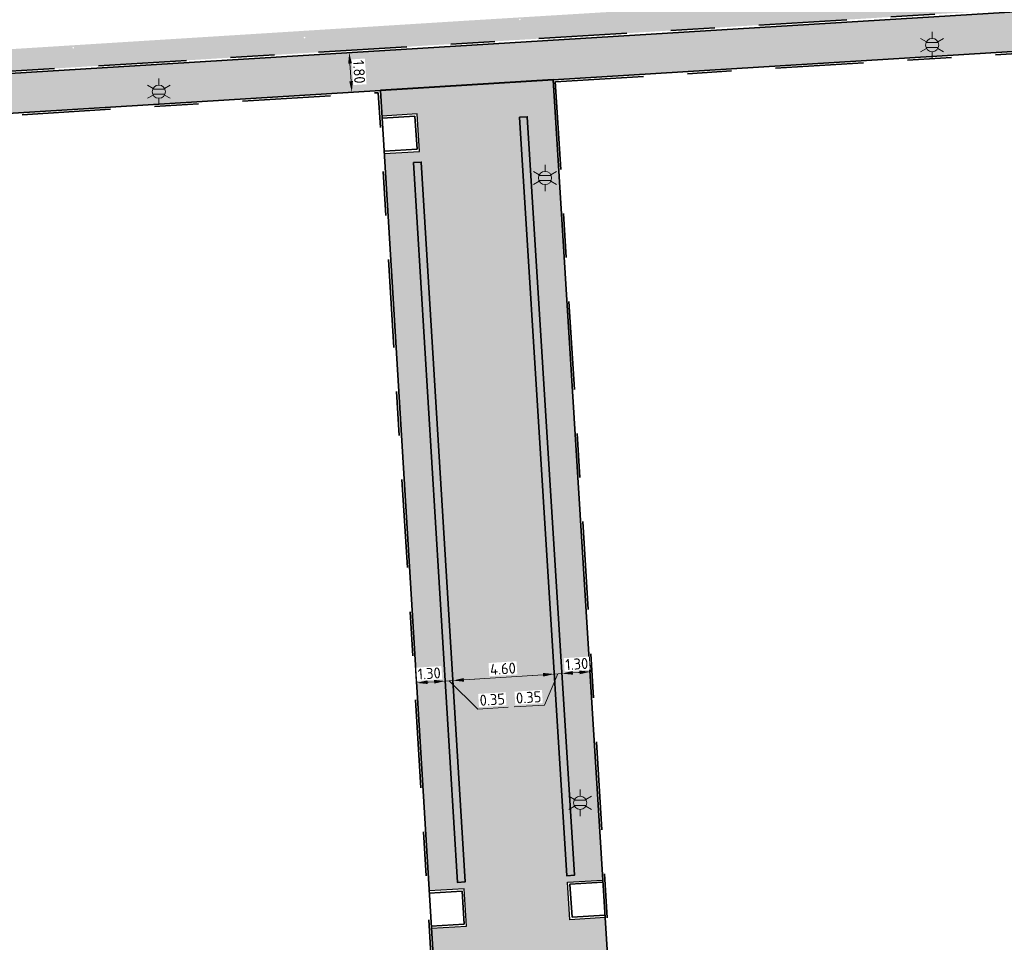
# Model space of a CAD drawing. Header units: metres. Extents: x 162305 to 163132, y 502542 to 502928.
# Tile 32 of 222: x 162486 to 162530, y 502667 to 502709. Entities that reach past the tile are written whole.
import ezdxf
from ezdxf.enums import TextEntityAlignment as Align

# ---------------------------------------------------------------- set-up
doc = ezdxf.new("R2010")
doc.units = ezdxf.units.M
doc.linetypes.add('VH-OPSLUITBAND-SO', pattern=[10, 4, -2, 2, -2])
for name, color, linetype, lineweight, true_color in [('B-WE-OV-LICHTMAST-S-200', 190, 'Continuous', 18, 0x7f00ff), ('N-BH-VH-VERHARDING_TEGEL-Grijs', 253, 'Continuous', 13, 0x828282), ('N-WE-VH-GOOT_STRAATBAKSTEEN-G', 5, 'Continuous', 35, 0x0000ff), ('N-WE-VH-KANTOPSLUITING_OPSLUITBAND_100X200-G', 150, 'VH-OPSLUITBAND-SO', 35, 0x007fff), ('N01-WE-VH-OPENVERHARDING_BETONSTRAATSTEEN-A', 32, 'Continuous', 18, 0xbd5e00)]:
    doc.layers.add(name, color=color, linetype=linetype, lineweight=lineweight, true_color=true_color)
for name, color, linetype, lineweight in [('N-BH-VH-MATERIAALGRENS-G', 7, 'Continuous', 40), ('N-WB-BANDEN-VOORKANTBAND', 2, 'Continuous', 30), ('N-WE-GR-GRAS-A-200', 62, 'Continuous', 18), ('N-WE-VH-KANTOPSLUITING_VOORKANTBAND-G', 50, 'Continuous', 35), ('N-WE-VH-OPENVERHARDING_STRAATBAKSTEEN-A', 92, 'Continuous', 18), ('N-WE-VH-OPENVERHARDING_TEGEL-A', 92, 'Continuous', 18), ('X-XX-AL-M', 7, 'Continuous', 18)]:
    doc.layers.add(name, color=color, linetype=linetype, lineweight=lineweight)
doc.layers.add('X-XX-AL-HULPLIJN 01-G', color=1, linetype='Continuous', lineweight=18, true_color=0xff0000, plot=False)
doc.styles.add('NLCS-ISO', font='NLCS-ISO.ttf')
doc.styles.add('NLCS-ISO-M200-T25', font='NLCS-ISO.ttf', dxfattribs={"height": 0.5})
doc.dimstyles.new('NLCS-M200-T25-PIJL_L2_H2', dxfattribs={"dimscale": 0.2, "dimtxt": 2.5, "dimasz": 2.5, "dimexe": 2, "dimexo": 2, "dimgap": 0.7, "dimtad": 1, "dimzin": 0, "dimdsep": 46, "dimtxsty": 'NLCS-ISO-M200-T25', "dimcen": 0, "dimdle": 2, "dimclrd": 256, "dimclre": 256, "dimclrt": 256, "dimazin": 0, "dimtfac": 1, "dimtdec": 3, "dimtofl": 0, "dimtmove": 0, "dimatfit": 3, "dimfxl": 2, "dimfxlon": 1, "dimtfillclr": 256, "dimtolj": 1, "dimtzin": 0, "dimlwd": -1, "dimlwe": -1, "dimarcsym": 0})

# ---------------------------------------------------------------- blocks, each defined once
blk = doc.blocks.new('*D196')
at = {"layer": 'X-XX-AL-M', "transparency": 16777216}
for p, q in [((162500.449, 502707.459), (162500.05, 502707.434)), ((162500.48, 502706.96), (162500.53, 502706.162)), ((162500.562, 502705.663), (162500.162, 502705.638))]:
    blk.add_line(p, q, dxfattribs=at)
for points in [[(162500.564, 502706.966), (162500.397, 502706.955), (162500.449, 502707.459)], [(162500.614, 502706.167), (162500.447, 502706.157), (162500.562, 502705.663)]]:
    blk.add_solid(points, dxfattribs=at)
at = {"layer": 'X-XX-AL-M', "transparency": 16777216, "insert": (162500.895, 502706.586), "char_height": 0.5, "attachment_point": 5, "rotation": 273.5814, "style": 'NLCS-ISO-M200-T25', "bg_fill": 3, "box_fill_scale": 1.1, "bg_fill_color": 256, "bg_fill_true_color": 13158600, "bg_fill_transparency": 0}
blk.add_mtext('\\A1;1.80', dxfattribs=at)
at = {"layer": 'Defpoints', "color": 0, "transparency": 16777216}
for p in [(162500.59, 502707.468), (162500.562, 502705.663), (162500.66, 502705.669)]:
    blk.add_point(p, dxfattribs=at)
blk = doc.blocks.new('*D146')
at = {"layer": 'Defpoints', "color": 0, "transparency": 16777216}
blk.add_point((162503.51, 502678.717), dxfattribs=at)
at = {"layer": 'X-XX-AL-M', "transparency": 16777216}
for p, q in [((162503.499, 502678.878), (162503.474, 502679.278)), ((162503.998, 502678.91), (162504.298, 502678.929)), ((162504.796, 502678.961), (162504.822, 502678.562))]:
    blk.add_line(p, q, dxfattribs=at)
for points in [[(162504.292, 502679.013), (162504.303, 502678.846), (162504.796, 502678.961)], [(162503.993, 502678.994), (162504.004, 502678.827), (162503.499, 502678.878)]]:
    blk.add_solid(points, dxfattribs=at)
at = {"layer": 'X-XX-AL-M', "transparency": 16777216, "insert": (162504.074, 502679.306), "char_height": 0.5, "attachment_point": 5, "rotation": 3.6537, "style": 'NLCS-ISO-M200-T25', "bg_fill": 3, "box_fill_scale": 1.1, "bg_fill_color": 256, "bg_fill_true_color": 13158600, "bg_fill_transparency": 0}
blk.add_mtext('\\A1;1.30', dxfattribs=at)
at = {"layer": 'Defpoints', "color": 0, "transparency": 16777216}
for p in [(162504.791, 502679.047), (162504.796, 502678.961)]:
    blk.add_point(p, dxfattribs=at)
blk = doc.blocks.new('*D147')
at = {"layer": 'Defpoints', "color": 0, "transparency": 16777216}
for p in [(162504.806, 502678.804), (162505.145, 502678.984), (162505.149, 502678.923)]:
    blk.add_point(p, dxfattribs=at)
at = {"layer": 'X-XX-AL-M', "transparency": 16777216}
for p, q in [((162504.796, 502678.961), (162504.77, 502679.36)), ((162505.145, 502678.984), (162505.12, 502679.383)), ((162505.644, 502679.015), (162506.143, 502679.047)), ((162504.297, 502678.929), (162503.798, 502678.898)), ((162504.796, 502678.961), (162505.145, 502678.984)), ((162504.971, 502678.972), (162506.271, 502677.686)), ((162506.271, 502677.686), (162507.648, 502677.774))]:
    blk.add_line(p, q, dxfattribs=at)
for points in [[(162504.292, 502679.013), (162504.302, 502678.846), (162504.796, 502678.961)], [(162505.639, 502679.099), (162505.65, 502678.932), (162505.145, 502678.984)]]:
    blk.add_solid(points, dxfattribs=at)
at = {"layer": 'X-XX-AL-M', "transparency": 16777216, "insert": (162506.935, 502678.119), "char_height": 0.5, "attachment_point": 5, "rotation": 3.6537, "style": 'NLCS-ISO-M200-T25', "bg_fill": 3, "box_fill_scale": 1.1, "bg_fill_color": 256, "bg_fill_true_color": 13158600, "bg_fill_transparency": 0}
blk.add_mtext('\\A1;0.35', dxfattribs=at)
blk = doc.blocks.new('*D148')
at = {"layer": 'Defpoints', "color": 0, "transparency": 16777216}
for p in [(162505.143, 502678.984), (162505.196, 502678.164), (162509.819, 502677.984)]:
    blk.add_point(p, dxfattribs=at)
at = {"layer": 'X-XX-AL-M', "transparency": 16777216}
for p, q in [((162509.762, 502678.879), (162509.711, 502679.677)), ((162505.169, 502678.585), (162505.118, 502679.384)), ((162509.238, 502679.246), (162505.642, 502679.016))]:
    blk.add_line(p, q, dxfattribs=at)
for points in [[(162505.637, 502679.099), (162505.647, 502678.933), (162505.143, 502678.984)], [(162509.232, 502679.329), (162509.243, 502679.163), (162509.737, 502679.278)]]:
    blk.add_solid(points, dxfattribs=at)
at = {"layer": 'X-XX-AL-M', "transparency": 16777216, "insert": (162507.415, 502679.52), "char_height": 0.5, "attachment_point": 5, "rotation": 3.6537, "style": 'NLCS-ISO-M200-T25', "bg_fill": 3, "box_fill_scale": 1.1, "bg_fill_color": 256, "bg_fill_true_color": 13158600, "bg_fill_transparency": 0}
blk.add_mtext('\\A1;4.60', dxfattribs=at)
blk = doc.blocks.new('*D149')
at = {"layer": 'Defpoints', "color": 0, "transparency": 16777216}
for p in [(162509.739, 502679.278), (162509.745, 502679.175), (162510.088, 502679.301)]:
    blk.add_point(p, dxfattribs=at)
at = {"layer": 'X-XX-AL-M', "transparency": 16777216}
for p, q in [((162509.739, 502679.278), (162509.713, 502679.677)), ((162509.24, 502679.246), (162508.741, 502679.214)), ((162509.913, 502679.289), (162509.296, 502677.875)), ((162510.088, 502679.3), (162509.739, 502679.278)), ((162510.088, 502679.3), (162510.113, 502678.901)), ((162510.587, 502679.332), (162511.086, 502679.364)), ((162509.296, 502677.875), (162507.919, 502677.787))]:
    blk.add_line(p, q, dxfattribs=at)
for points in [[(162509.234, 502679.329), (162509.245, 502679.163), (162509.739, 502679.278)], [(162510.582, 502679.415), (162510.592, 502679.249), (162510.088, 502679.3)]]:
    blk.add_solid(points, dxfattribs=at)
at = {"layer": 'X-XX-AL-M', "transparency": 16777216, "insert": (162508.582, 502678.22), "char_height": 0.5, "attachment_point": 5, "rotation": 3.6537, "style": 'NLCS-ISO-M200-T25', "bg_fill": 3, "box_fill_scale": 1.1, "bg_fill_color": 256, "bg_fill_true_color": 13158600, "bg_fill_transparency": 0}
blk.add_mtext('\\A1;0.35', dxfattribs=at)
blk = doc.blocks.new('*D150')
at = {"layer": 'X-XX-AL-M', "transparency": 16777216}
for p, q in [((162510.088, 502679.301), (162510.062, 502679.7)), ((162511.388, 502679.384), (162511.362, 502679.783)), ((162510.587, 502679.332), (162510.889, 502679.352))]:
    blk.add_line(p, q, dxfattribs=at)
for points in [[(162510.582, 502679.416), (162510.592, 502679.249), (162510.088, 502679.301)], [(162510.884, 502679.435), (162510.894, 502679.269), (162511.388, 502679.384)]]:
    blk.add_solid(points, dxfattribs=at)
at = {"layer": 'X-XX-AL-M', "transparency": 16777216, "insert": (162510.764, 502679.735), "char_height": 0.5, "attachment_point": 5, "rotation": 3.6537, "style": 'NLCS-ISO-M200-T25', "bg_fill": 3, "box_fill_scale": 1.1, "bg_fill_color": 256, "bg_fill_true_color": 13158600, "bg_fill_transparency": 0}
blk.add_mtext('\\A1;1.30', dxfattribs=at)
at = {"layer": 'Defpoints', "color": 0, "transparency": 16777216}
for p in [(162510.095, 502679.187), (162511.388, 502679.384), (162511.391, 502679.343)]:
    blk.add_point(p, dxfattribs=at)
blk = doc.blocks.new('B-SOV-LICHTMAST-SO')
for p, q in [((0, 1.5), (0, 3)), ((-1.3, 0.75), (-2.6, 1.5)), ((1.3, 0.75), (2.6, 1.5)), ((-1.3, -0.75), (-2.6, -1.5)), ((0, -1.5), (0, -3)), ((1.3, -0.75), (2.6, -1.5))]:
    blk.add_line(p, q)
at = {"flags": 128}
for points in [[(-1.38, 0.59), (1.38, 0.59)], [(-1.38, -0.59), (1.38, -0.59)]]:
    blk.add_lwpolyline(points, dxfattribs=at)
blk.add_circle((0, 0), 1.5)
at = {"style": 'NLCS-ISO'}
blk.add_attdef('TYPE', text='', height=1.8, dxfattribs=at).set_placement((0, 3), align=Align.BOTTOM_CENTER)

msp = doc.modelspace()

# ---------------------------------------------------------------- hatches: boundary and pattern name
at = {"layer": 'N-WE-GR-GRAS-A-200'}
h = msp.add_hatch(dxfattribs=at)
h.set_pattern_fill('AGR-GRAS_02-SO', color=256, scale=0.2, style=0, pattern_type=2)
h.set_pattern_definition([(0, (0, 0), (2, 2), [0.5, -1.5]), (0, (1.1, 1.2), (2, 2), [0.5, -1.5]), (90, (0.2, 0.7), (-2, 2), [0.5, -1.5]), (90, (1, 1.4), (-2, 2), [0.5, -1.5]), (45, (0.4, 1.4), (0, 2), [0.5, -2.328427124]), (135, (1.1, 0), (-2, 0), [0.5, -2.328427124]), (26.5650512, (0.5, 0.6), (2, 8e-10), [0.5, -3.972135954]), (26.5650512, (1.4, 1.6), (2, 8e-10), [0.5, -3.972135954]), (63.43494882, (1.4, 0), (1e-10, 2), [0.5, -3.972135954]), (63.43494882, (0.5, 0.9), (1e-10, 2), [0.5, -3.972135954]), (63.43494882, (1.2, 0.4), (1e-10, 2), [0.5, -3.972135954]), (116.5650512, (0, 1.1), (-8e-10, 2), [0.5, -3.972135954]), (153.43494882, (0.4, 0.3), (-2, 1e-10), [0.5, -3.972135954])])
h.paths.add_polyline_path([(162421.517, 502819.726), (162435.034, 502820.576), (162435.169, 502820.432), (162435.343, 502820.275), (162435.553, 502820.121), (162435.897, 502819.944), (162436.228, 502819.841), (162436.649, 502819.789), (162442.014, 502820.095), (162442.181, 502820.21), (162442.325, 502817.953), (162445.008, 502818.123), (162446.244, 502817.251), (162443.192, 502817.061), (162443.511, 502811.925), (162442.505, 502811.858), (162442.17, 502817.226), (162424.634, 502816.13), (162424.643, 502815.982), (162424.967, 502810.771), (162422.081, 502810.59)])
edge = h.paths.add_edge_path(flags=16)
edge.add_ellipse((162362.043, 502852.57), major_axis=(-0.0024, 0.0374), ratio=0.999228, start_angle=0, end_angle=360, ccw=False)
edge = h.paths.add_edge_path(flags=16)
edge.add_ellipse((162362.585, 502843.074), major_axis=(-0.0024, 0.0374), ratio=0.999228, start_angle=0, end_angle=360, ccw=False)
edge = h.paths.add_edge_path(flags=16)
edge.add_ellipse((162361.375, 502862.47), major_axis=(-0.0024, 0.0374), ratio=0.999228, start_angle=0, end_angle=360, ccw=False)
h.paths.add_polyline_path([(162362.219, 502859.55), (162362.319, 502859.557), (162363.515, 502840.078), (162363.415, 502840.072), (162363.443, 502839.623), (162363.543, 502839.629), (162363.629, 502838.217), (162362.822, 502838.159), (162362.786, 502838.484), (162362.788, 502838.484), (162362.758, 502838.774), (162362.163, 502845.491), (162360.898, 502866.676), (162361.878, 502866.739), (162362.291, 502860.006), (162362.191, 502860)])
h.paths.add_polyline_path([(162370.36, 502859.13), (162370.182, 502861.923), (162370.463, 502861.92), (162370.486, 502861.402), (162370.779, 502861.415), (162370.814, 502860.896), (162371.337, 502860.935), (162371.387, 502859.961), (162371.777, 502859.979), (162371.78, 502859.223)])
edge = h.paths.add_edge_path(flags=16)
edge.add_ellipse((162389.544, 502924.307), major_axis=(-0.0024, 0.0375), ratio=0.999228, start_angle=0, end_angle=360, ccw=False)
edge = h.paths.add_edge_path(flags=16)
edge.add_ellipse((162379.964, 502923.711), major_axis=(-0.0024, 0.0375), ratio=0.999228, start_angle=0, end_angle=360, ccw=False)
h.paths.add_polyline_path([(162371.042, 502923.041), (162371.029, 502923.547), (162371.022, 502923.655), (162398.112, 502925.305), (162398.145, 502924.764)])
edge = h.paths.add_edge_path(flags=16)
edge.add_ellipse((162472.361, 502871.473), major_axis=(-0.0024, 0.0375), ratio=0.999228, start_angle=0, end_angle=360, ccw=False)
edge = h.paths.add_edge_path(flags=16)
edge.add_ellipse((162472.286, 502872.403), major_axis=(-0.0024, 0.0375), ratio=0.999228, start_angle=0, end_angle=360, ccw=False)
edge = h.paths.add_edge_path(flags=16)
edge.add_ellipse((162481.311, 502872.974), major_axis=(-0.0024, 0.0375), ratio=0.999228, start_angle=0, end_angle=360, ccw=False)
edge = h.paths.add_edge_path(flags=16)
edge.add_ellipse((162481.4, 502872.078), major_axis=(-0.0024, 0.0375), ratio=0.999228, start_angle=0, end_angle=360, ccw=False)
edge = h.paths.add_edge_path(flags=16)
edge.add_ellipse((162491.481, 502873.637), major_axis=(-0.0024, 0.0375), ratio=0.999228, start_angle=0, end_angle=360, ccw=False)
edge = h.paths.add_edge_path()
edge.add_line((162491.614, 502871.718), (162490.496, 502871.657))
edge.add_line((162490.496, 502871.657), (162490.491, 502871.77))
edge.add_line((162490.491, 502871.77), (162478.157, 502870.992))
edge.add_line((162478.157, 502870.992), (162470.974, 502870.605))
edge.add_line((162470.974, 502870.605), (162470.856, 502872.5))
edge.add_line((162470.856, 502872.5), (162485.627, 502873.415))
edge.add_line((162485.627, 502873.415), (162493.227, 502873.874))
edge.add_line((162493.227, 502873.874), (162492.846, 502880.392))
edge.add_line((162492.846, 502880.392), (162493.987, 502880.465))
edge.add_line((162493.987, 502880.465), (162494.519, 502871.874))
edge.add_line((162494.519, 502871.874), (162491.646, 502871.719))
edge.add_ellipse((162491.628, 502871.752), major_axis=(-0.0024, 0.0375), ratio=0.999228, start_angle=204.2611, end_angle=514.6215)
h.paths.add_polyline_path([(162503.076, 502855.443), (162503.175, 502855.449), (162503.182, 502855.349), (162507.723, 502855.63), (162508.325, 502845.898), (162508.826, 502845.929), (162509.922, 502845.996), (162508.48, 502869.305), (162502.561, 502868.939), (162502.362, 502868.295), (162502.373, 502866.891)])
h.paths.add_polyline_path([(162538.734, 502870.453), (162538.737, 502870.459), (162538.743, 502870.478), (162538.747, 502870.497), (162538.75, 502870.516), (162538.751, 502870.535), (162538.75, 502870.553), (162538.747, 502870.572), (162538.743, 502870.591), (162538.737, 502870.611), (162538.729, 502870.629), (162538.722, 502870.641), (162538.703, 502870.938), (162537.951, 502870.89), (162537.968, 502870.619), (162537.965, 502870.611), (162537.958, 502870.591), (162537.954, 502870.572), (162537.952, 502870.553), (162537.951, 502870.535), (162537.952, 502870.516), (162537.954, 502870.497), (162537.958, 502870.478), (162537.965, 502870.459), (162537.973, 502870.44), (162537.98, 502870.426), (162537.999, 502870.138), (162538.751, 502870.186)], flags=16)
edge = h.paths.add_edge_path(flags=16)
edge.add_ellipse((162531.906, 502869.982), major_axis=(-0.25, 0), ratio=1, start_angle=-146.5113, end_angle=206.759, ccw=False)
edge.add_line((162532.115, 502870.12), (162532.13, 502870.095))
edge = h.paths.add_edge_path(flags=16)
edge.add_ellipse((162511.919, 502869.277), major_axis=(-0.0024, 0.0375), ratio=0.999228, start_angle=0, end_angle=360, ccw=False)
edge = h.paths.add_edge_path(flags=16)
edge.add_ellipse((162522.497, 502868.462), major_axis=(-0.0024, 0.0375), ratio=0.999228, start_angle=0, end_angle=360, ccw=False)
edge = h.paths.add_edge_path(flags=16)
edge.add_ellipse((162522.447, 502869.89), major_axis=(-0.0024, 0.0375), ratio=0.999228, start_angle=0, end_angle=360, ccw=False)
edge = h.paths.add_edge_path(flags=16)
edge.add_ellipse((162532.379, 502869.057), major_axis=(-0.0024, 0.0375), ratio=0.999228, start_angle=0, end_angle=360, ccw=False)
edge = h.paths.add_edge_path()
edge.add_line((162511.902, 502867.747), (162510.21, 502867.645))
edge.add_line((162510.21, 502867.645), (162510.109, 502869.306))
edge.add_line((162510.109, 502869.306), (162538.74, 502871.078))
edge.add_line((162538.74, 502871.078), (162538.844, 502869.377))
edge.add_line((162538.844, 502869.377), (162511.943, 502867.75))
edge.add_ellipse((162511.92, 502867.78), major_axis=(-0.0024, 0.0375), ratio=0.999228, start_angle=212.8954, end_angle=506.7392)
edge = h.paths.add_edge_path(flags=16)
edge.add_ellipse((162554.017, 502704.407), major_axis=(-0.25, 0), ratio=1, start_angle=-19.7806, end_angle=333.4897, ccw=False)
edge.add_line((162553.781, 502704.492), (162553.793, 502704.519))
edge = h.paths.add_edge_path()
edge.add_ellipse((162551.443, 502714.761), major_axis=(-0.579, 0), ratio=1, start_angle=88.3276, end_angle=98.4248)
edge.add_line((162551.528, 502714.188), (162556.303, 502714.513))
edge.add_line((162556.303, 502714.513), (162556.577, 502710.125))
edge.add_line((162556.577, 502710.125), (162556.776, 502710.137))
edge.add_line((162556.776, 502710.137), (162556.846, 502709.236))
edge.add_line((162556.846, 502709.236), (162552.732, 502708.974))
edge.add_line((162552.732, 502708.974), (162552.986, 502704.982))
edge.add_line((162552.986, 502704.982), (162557.154, 502705.248))
edge.add_line((162557.154, 502705.248), (162557.171, 502705.029))
edge.add_line((162557.171, 502705.029), (162577.095, 502706.273))
edge.add_line((162577.095, 502706.273), (162577.219, 502706.826))
edge.add_line((162577.219, 502706.826), (162577.305, 502705.378))
edge.add_line((162577.305, 502705.378), (162549.792, 502703.693))
edge.add_line((162549.792, 502703.693), (162549.16, 502713.814))
edge.add_line((162549.16, 502713.814), (162549.362, 502713.826))
edge.add_line((162549.362, 502713.826), (162549.356, 502713.926))
edge.add_line((162549.356, 502713.926), (162550.264, 502713.982))
edge.add_ellipse((162550.22, 502714.681), major_axis=(-0.7, 0), ratio=1, start_angle=93.5531, end_angle=128.9932)
edge.add_line((162550.661, 502714.137), (162551.426, 502714.182))
edge = h.paths.add_edge_path(flags=16)
edge.add_ellipse((162508.182, 502708.963), major_axis=(-0.0024, 0.0375), ratio=0.999228, start_angle=0, end_angle=360, ccw=False)
edge = h.paths.add_edge_path(flags=16)
edge.add_ellipse((162498.418, 502708.139), major_axis=(-0.0024, 0.0375), ratio=0.999228, start_angle=0, end_angle=360, ccw=False)
edge = h.paths.add_edge_path(flags=16)
edge.add_ellipse((162487.929, 502707.676), major_axis=(-0.0024, 0.0375), ratio=0.999228, start_angle=0, end_angle=360, ccw=False)
edge = h.paths.add_edge_path(flags=16)
edge.add_ellipse((162478.214, 502707.105), major_axis=(-0.0024, 0.0375), ratio=0.999228, start_angle=0, end_angle=360, ccw=False)
h.paths.add_polyline_path([(162476.685, 502707.087), (162505.879, 502708.912), (162539.79, 502710.978), (162539.851, 502709.987), (162476.746, 502706.099)])
edge = h.paths.add_edge_path(flags=16)
edge.add_ellipse((162395.834, 502721.362), major_axis=(-0.0024, 0.0374), ratio=0.999228, start_angle=0, end_angle=360, ccw=False)
edge = h.paths.add_edge_path(flags=16)
edge.add_ellipse((162396.47, 502711.185), major_axis=(-0.0024, 0.0374), ratio=0.999228, start_angle=0, end_angle=360, ccw=False)
edge = h.paths.add_edge_path()
edge.add_line((162395.383, 502731.715), (162396.765, 502708.907))
edge.add_line((162396.765, 502708.907), (162397.036, 502704.3))
edge.add_line((162397.036, 502704.3), (162396.295, 502704.256))
edge.add_line((162396.295, 502704.256), (162395.798, 502704.697))
edge.add_line((162395.798, 502704.697), (162394.018, 502733.935))
edge.add_line((162394.018, 502733.935), (162394.9, 502734.934))
edge.add_line((162394.9, 502734.934), (162395.187, 502734.952))
edge.add_line((162395.187, 502734.952), (162395.379, 502731.782))
edge.add_ellipse((162395.364, 502731.747), major_axis=(-0.0024, 0.0374), ratio=0.999228, start_angle=333.5251, end_angle=566.1217)
edge = h.paths.add_edge_path(flags=16)
edge.add_ellipse((162599.331, 502707.364), major_axis=(-0.0024, 0.0375), ratio=0.999228, start_angle=0, end_angle=360, ccw=False)
edge = h.paths.add_edge_path(flags=16)
edge.add_ellipse((162589.565, 502706.823), major_axis=(-0.0024, 0.0375), ratio=0.999228, start_angle=0, end_angle=360, ccw=False)
edge = h.paths.add_edge_path()
edge.add_ellipse((162583.961, 502706.24), major_axis=(-0.25, 0), ratio=1, start_angle=93.4892, end_angle=273.4892)
edge.add_line((162583.945, 502706.489), (162583.943, 502706.535))
edge.add_line((162583.943, 502706.535), (162608.977, 502708.062))
edge.add_line((162608.977, 502708.062), (162609.022, 502707.322))
edge.add_line((162609.022, 502707.322), (162583.988, 502705.788))
edge.add_line((162583.988, 502705.788), (162583.976, 502705.99))
edge = h.paths.add_edge_path(flags=16)
edge.add_ellipse((162616.144, 502666.519), major_axis=(-0.0024, 0.0374), ratio=0.999228, start_angle=0, end_angle=360, ccw=False)
edge = h.paths.add_edge_path(flags=16)
edge.add_ellipse((162615.418, 502676.401), major_axis=(-0.0024, 0.0374), ratio=0.999228, start_angle=0, end_angle=360, ccw=False)
edge = h.paths.add_edge_path()
edge.add_ellipse((162615.429, 502664.807), major_axis=(-0.25, 0), ratio=1, start_angle=33.4892, end_angle=333.4892)
edge.add_line((162615.205, 502664.919), (162615.153, 502664.945))
edge.add_line((162615.153, 502664.945), (162613.958, 502684.042))
edge.add_line((162613.958, 502684.042), (162615.141, 502684.116))
edge.add_line((162615.141, 502684.116), (162615.159, 502683.799))
edge.add_line((162615.159, 502683.799), (162616.307, 502665.548))
edge.add_line((162616.307, 502665.548), (162616.303, 502665.534))
edge.add_line((162616.303, 502665.534), (162616.301, 502665.515))
edge.add_line((162616.301, 502665.515), (162616.3, 502665.496))
edge.add_line((162616.3, 502665.496), (162616.301, 502665.477))
edge.add_line((162616.301, 502665.477), (162616.303, 502665.458))
edge.add_line((162616.303, 502665.458), (162616.308, 502665.439))
edge.add_line((162616.308, 502665.439), (162616.314, 502665.42))
edge.add_line((162616.314, 502665.42), (162616.315, 502665.418))
edge.add_line((162616.315, 502665.418), (162616.722, 502658.942))
edge.add_line((162616.722, 502658.942), (162615.533, 502658.854))
edge.add_line((162615.533, 502658.854), (162615.172, 502664.637))
edge.add_line((162615.172, 502664.637), (162615.22, 502664.669))
h.paths.add_polyline_path([(162613.807, 502655.383), (162613.598, 502658.712), (162613.638, 502658.715), (162613.934, 502653.992), (162582.144, 502652.018), (162582.063, 502653.317)])
h.paths.add_polyline_path([(162630.424, 502647.556), (162630.699, 502642.626), (162628.4, 502642.494), (162627.777, 502642.458), (162627.786, 502642.278), (162603.433, 502640.765), (162603.114, 502645.897), (162602.077, 502645.841), (162602.105, 502645.392), (162602.141, 502645.394), (162602.467, 502640.049), (162633.855, 502641.963), (162634.145, 502641.982), (162633.881, 502644.367), (162633.717, 502645), (162633.378, 502645.727), (162632.876, 502646.364), (162632.286, 502646.854), (162631.624, 502647.211)])
edge = h.paths.add_edge_path(flags=16)
edge.add_ellipse((162567.845, 502652.2), major_axis=(-0.0024, 0.0375), ratio=0.999228, start_angle=0, end_angle=360, ccw=False)
edge = h.paths.add_edge_path()
edge.add_line((162548.046, 502650.768), (162548.03, 502651.015))
edge.add_line((162548.03, 502651.015), (162549.486, 502651.109))
edge.add_line((162549.486, 502651.109), (162549.486, 502650.517))
edge.add_line((162549.486, 502650.517), (162550.286, 502650.517))
edge.add_line((162550.286, 502650.517), (162550.286, 502651.16))
edge.add_line((162550.286, 502651.16), (162558.56, 502651.693))
edge.add_ellipse((162558.587, 502651.719), major_axis=(-0.0024, 0.0375), ratio=0.999228, start_angle=129.7834, end_angle=230.2968)
edge.add_line((162558.617, 502651.697), (162573.877, 502652.68))
edge.add_line((162573.877, 502652.68), (162573.944, 502651.609))
edge.add_line((162573.944, 502651.609), (162548.093, 502650.004))
edge.add_line((162548.093, 502650.004), (162548.05, 502650.705))
edge.add_ellipse((162548.028, 502650.735), major_axis=(-0.0024, 0.0375), ratio=0.999228, start_angle=211.6727, end_angle=328.1784)
edge = h.paths.add_edge_path(flags=16)
edge.add_ellipse((162430.665, 502659.865), major_axis=(-0.0024, 0.0375), ratio=0.999228, start_angle=0, end_angle=360, ccw=False)
edge = h.paths.add_edge_path(flags=16)
edge.add_ellipse((162420.419, 502659.642), major_axis=(-0.0024, 0.0375), ratio=0.999228, start_angle=0, end_angle=360, ccw=False)
edge = h.paths.add_edge_path(flags=16)
edge.add_ellipse((162411.256, 502659.155), major_axis=(-0.0024, 0.0375), ratio=0.999228, start_angle=0, end_angle=360, ccw=False)
h.paths.add_polyline_path([(162435.507, 502661.043), (162435.323, 502659.857), (162409.633, 502658.262), (162409.562, 502659.421), (162417.311, 502659.909), (162417.311, 502659.564), (162418.111, 502659.564), (162418.111, 502659.962)])
edge = h.paths.add_edge_path()
edge.add_arc((162406.536, 502665.135), 0.25, 314.1361, 386.759)
edge.add_line((162406.759, 502665.248), (162406.744, 502665.273))
edge.add_arc((162406.536, 502665.135), 0.25, 33.4892, 53.1521)
edge.add_line((162406.686, 502665.335), (162405.617, 502682.119))
edge.add_line((162405.617, 502682.119), (162404.587, 502699.361))
edge.add_line((162404.587, 502699.361), (162405.114, 502699.394))
edge.add_line((162405.114, 502699.394), (162407.566, 502659.298))
edge.add_line((162407.566, 502659.298), (162407.073, 502659.267))
edge.add_line((162407.073, 502659.267), (162407.068, 502659.343))
edge.add_line((162407.068, 502659.343), (162407.062, 502659.43))
edge.add_line((162407.062, 502659.43), (162406.71, 502664.956))
h.paths.add_polyline_path([(162384.175, 502626.989), (162385.046, 502626.592), (162372.825, 502599.014), (162371.335, 502595.495), (162370.722, 502593.495), (162370.394, 502591.743), (162370.27, 502590.819), (162370.22, 502589.04), (162370.38, 502587.03), (162370.565, 502585.909), (162371.415, 502583.295), (162372.193, 502581.707), (162370.908, 502584.33), (162369.966, 502586.806), (162369.747, 502588.04), (162369.616, 502589.543), (162369.609, 502591.028), (162369.765, 502592.585), (162370.157, 502594.429), (162370.745, 502596.215), (162373.739, 502603.155), (162382.073, 502622.389), (162383.982, 502627.016)])
h.paths.add_polyline_path([(162633.546, 502600.513), (162633.828, 502595.971), (162634.923, 502596.039), (162635.361, 502596.088), (162635.807, 502596.254), (162636.127, 502596.481), (162636.395, 502596.782), (162636.609, 502597.185), (162636.68, 502597.521), (162636.692, 502597.852), (162636.458, 502601.632), (162636.458, 502601.69), (162604.902, 502599.753), (162604.852, 502599.75), (162605.149, 502595.651), (162605.325, 502595.091), (162605.529, 502594.771), (162606.031, 502594.327), (162606.489, 502594.101), (162606.98, 502594.014), (162607.398, 502594.03), (162607.379, 502594.329), (162607.479, 502594.335), (162607.197, 502598.877)])
at = {"layer": 'N-WE-VH-OPENVERHARDING_STRAATBAKSTEEN-A', "true_color": 0x333333}
h = msp.add_hatch(dxfattribs=at)
h.set_pattern_fill('AVH-SBS_DIKFORMAAT_HALFST', color=250, angle=93.5256, pattern_type=2)
h.set_pattern_definition([(93.525599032, (0, 0), (-0.049905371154, -0.0030747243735), []), (183.52559903, (-0.0123, 0.19962), (0.012298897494, -0.19962148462), [0.05, -0.05]), (183.52559903, (-0.05605, 0.09674), (0.012298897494, -0.19962148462), [0.05, -0.05]), (93.525599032, (-0.0311, 0.09827), (-0.099810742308, -0.006149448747), [0, -0.1, 0, 0, 0]), (93.525599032, (-0.08101, 0.0952), (-0.099810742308, -0.006149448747), [0, -0.1, 0, 0, 0])])
h.paths.add_polyline_path([(162508.17, 502704.529), (162510.307, 502670.133), (162510.657, 502670.154), (162508.519, 502704.55)])
h.paths.add_polyline_path([(162503.361, 502702.473), (162505.354, 502669.829), (162505.703, 502669.85), (162503.71, 502702.495)])
at = {"layer": 'N-WE-VH-OPENVERHARDING_TEGEL-A', "true_color": 0x333333}
h = msp.add_hatch(dxfattribs=at)
h.set_pattern_fill('AVH-TEGEL_300X300_HALFST', color=250, angle=3.0361, pattern_type=2)
h.set_pattern_definition([(3.03605687, (0, 0), (0.29163426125, 0.165678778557), [0.3, -0.3]), (93.03605687, (0, 0), (-0.29957892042, -0.01588931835), [])])
h.paths.add_polyline_path([(162547.285, 502708.542), (162543.154, 502708.287), (162541.059, 502708.158), (162396.033, 502699.223), (162395.921, 502701.019), (162547.173, 502710.338)])
at = {"layer": 'N01-WE-VH-OPENVERHARDING_BETONSTRAATSTEEN-A'}
h = msp.add_hatch(dxfattribs=at)
h.set_pattern_fill('AVH-BSS_LINGEFORMAAT_KEPER', color=256, scale=2, angle=3.5408, pattern_type=2)
h.set_pattern_definition([(48.5408, (162379.96123, 502825.00982), (-0.01397452, 0.22584223), [0.64, -0.32]), (138.5408, (162380.06716, 502825.12972), (0.01397452, -0.22584223), [0.64, -0.32])])
h.paths.add_polyline_path([(162504.181, 502667.752), (162504.293, 502665.944), (162512.16, 502666.432), (162512.048, 502668.24), (162510.457, 502668.141), (162510.351, 502669.838), (162511.942, 502669.937), (162509.687, 502706.225), (162501.858, 502705.743), (162501.931, 502704.577), (162503.521, 502704.676), (162503.626, 502702.979), (162502.033, 502702.88), (162504.077, 502669.449), (162505.662, 502669.547), (162505.767, 502667.85)])
h.paths.add_polyline_path([(162503.361, 502702.473), (162505.354, 502669.829), (162505.703, 502669.85), (162503.71, 502702.495)], flags=16)
h.paths.add_polyline_path([(162508.17, 502704.529), (162510.307, 502670.133), (162510.657, 502670.154), (162508.519, 502704.55)], flags=16)

# ---------------------------------------------------------------- linework, layer by layer
at = {"layer": 'N-BH-VH-MATERIAALGRENS-G'}
msp.add_line((162509.687, 502706.225), (162501.858, 502705.743), dxfattribs=at)
at = {"layer": 'N-BH-VH-VERHARDING_TEGEL-Grijs', "flags": 128}
msp.add_lwpolyline([(162547.285, 502708.542), (162543.154, 502708.287), (162541.059, 502708.158), (162396.033, 502699.223), (162395.921, 502701.019), (162547.173, 502710.338), (162547.285, 502708.542)], dxfattribs=at)
at = {"layer": 'N-WB-BANDEN-VOORKANTBAND', "flags": 128}
for points in [[(162502.033, 502702.88), (162503.626, 502702.979), (162503.521, 502704.676), (162501.93, 502704.577)], [(162512.049, 502668.24), (162510.457, 502668.141), (162510.351, 502669.838), (162511.942, 502669.937)], [(162504.174, 502667.751), (162505.767, 502667.85), (162505.662, 502669.547), (162504.071, 502669.448)]]:
    msp.add_lwpolyline(points, dxfattribs=at)
at = {"layer": 'N-WE-VH-GOOT_STRAATBAKSTEEN-G', "flags": 128}
for points in [[(162508.17, 502704.529), (162510.307, 502670.133), (162510.657, 502670.154), (162508.519, 502704.55), (162508.17, 502704.529)], [(162503.361, 502702.473), (162505.354, 502669.829), (162505.703, 502669.85), (162503.71, 502702.495), (162503.361, 502702.473)]]:
    msp.add_lwpolyline(points, dxfattribs=at)
at = {"layer": 'N-WE-VH-KANTOPSLUITING_OPSLUITBAND_100X200-G'}
for p, q in [((162509.793, 502706.131), (162541.065, 502708.058)), ((162475.639, 502704.027), (162501.765, 502705.637))]:
    msp.add_line(p, q, dxfattribs=at)
for points in [[(162469.116, 502705.629), (162547.067, 502710.432), (162546.864, 502713.671)], [(162509.792, 502706.152), (162512.369, 502664.681), (162543.555, 502666.573), (162540.965, 502708.052)], [(162475.739, 502704.033), (162478.344, 502662.529), (162504.301, 502664.14), (162501.765, 502705.632)], [(162502.027, 502702.98), (162503.52, 502703.073), (162503.427, 502704.57), (162501.936, 502704.477)], [(162512.043, 502668.34), (162510.55, 502668.248), (162510.457, 502669.745), (162511.949, 502669.837)], [(162504.168, 502667.851), (162505.661, 502667.944), (162505.568, 502669.441), (162504.077, 502669.348)]]:
    msp.add_lwpolyline(points, dxfattribs=at)
at = {"layer": 'N-WE-VH-KANTOPSLUITING_VOORKANTBAND-G'}
msp.add_lwpolyline([(162468.831, 502708.625), (162469.022, 502705.523), (162547.173, 502710.338), (162546.964, 502713.677)], dxfattribs=at)
for points in [[(162541.059, 502708.158), (162509.687, 502706.225), (162512.276, 502664.575), (162543.661, 502666.48)], [(162478.251, 502662.423), (162475.633, 502704.127), (162501.858, 502705.743), (162504.407, 502664.047)]]:
    msp.add_lwpolyline(points, close=True, dxfattribs=at)
at = {"layer": 'X-XX-AL-HULPLIJN 01-G', "flags": 128}
msp.add_lwpolyline([(162504.181, 502667.752), (162504.293, 502665.944), (162512.16, 502666.432), (162512.048, 502668.24), (162510.457, 502668.141), (162510.351, 502669.838), (162511.942, 502669.937), (162509.687, 502706.225), (162501.858, 502705.743), (162501.931, 502704.577), (162503.521, 502704.676), (162503.626, 502702.979), (162502.033, 502702.88), (162504.077, 502669.449), (162505.662, 502669.547), (162505.767, 502667.85)], close=True, dxfattribs=at)

# ---------------------------------------------------------------- block references
at = {"layer": 'B-WE-OV-LICHTMAST-S-200', "xscale": 0.2, "yscale": 0.2}
for p in [(162526.879, 502707.799), (162491.81, 502705.684), (162509.325, 502701.771), (162510.92, 502673.442)]:
    msp.add_blockref('B-SOV-LICHTMAST-SO', p, dxfattribs=at)

# ---------------------------------------------------------------- next in the draw order: dimensions: what is measured, and where the dimension line sits
at = {"layer": 'X-XX-AL-M'}
dim = msp.add_linear_dim(base=(162500.562, 502705.663), p1=(162500.59, 502707.468), p2=(162500.66, 502705.669), angle=93.5814, dimstyle='NLCS-M200-T25-PIJL_L2_H2', override={"dimtfill": 1}, dxfattribs=at)
dim.commit()
dim.dimension.update_dxf_attribs({"geometry": '*D196', "text_midpoint": (162500.895, 502706.586)})
dim = msp.add_linear_dim(base=(162504.796, 502678.961), p1=(162503.51, 502678.717), p2=(162504.791, 502679.047), angle=3.6537, dimstyle='NLCS-M200-T25-PIJL_L2_H2', override={"dimtfill": 1}, dxfattribs=at)
dim.commit()
dim.dimension.update_dxf_attribs({"geometry": '*D146', "text_midpoint": (162504.099, 502678.917), "dimtype": 160})

# ---------------------------------------------------------------- next in the draw order: dimensions: what is measured, and where the dimension line sits
dim = msp.add_linear_dim(base=(162505.145, 502678.984), p1=(162504.806, 502678.804), p2=(162505.149, 502678.923), angle=3.6537, dimstyle='NLCS-M200-T25-PIJL_L2_H2', override={"dimtmove": 1, "dimtfill": 1}, dxfattribs=at)
dim.commit()
dim.dimension.update_dxf_attribs({"geometry": '*D147', "text_midpoint": (162506.41, 502677.695), "dimtype": 160})

# ---------------------------------------------------------------- next in the draw order: dimensions: what is measured, and where the dimension line sits
dim = msp.add_linear_dim(base=(162505.143, 502678.984), p1=(162509.819, 502677.984), p2=(162505.196, 502678.164), angle=3.6537, dimstyle='NLCS-M200-T25-PIJL_L2_H2', override={"dimtfill": 1}, dxfattribs=at)
dim.commit()
dim.dimension.update_dxf_attribs({"geometry": '*D148', "text_midpoint": (162507.415, 502679.52)})

# ---------------------------------------------------------------- next in the draw order: dimensions: what is measured, and where the dimension line sits
dim = msp.add_linear_dim(base=(162509.739, 502679.278), p1=(162510.088, 502679.301), p2=(162509.745, 502679.175), angle=3.6537, dimstyle='NLCS-M200-T25-PIJL_L2_H2', override={"dimtmove": 1, "dimtfill": 1}, dxfattribs=at)
dim.commit()
dim.dimension.update_dxf_attribs({"geometry": '*D149', "text_midpoint": (162509.156, 502677.866), "dimtype": 160})

# ---------------------------------------------------------------- next in the draw order: dimensions: what is measured, and where the dimension line sits
dim = msp.add_linear_dim(base=(162511.388, 502679.384), p1=(162510.095, 502679.187), p2=(162511.391, 502679.343), angle=3.6537, dimstyle='NLCS-M200-T25-PIJL_L2_H2', override={"dimtfill": 1}, dxfattribs=at)
dim.commit()
dim.dimension.update_dxf_attribs({"geometry": '*D150', "text_midpoint": (162510.789, 502679.345), "dimtype": 160})

doc.saveas('drawing.dxf')
